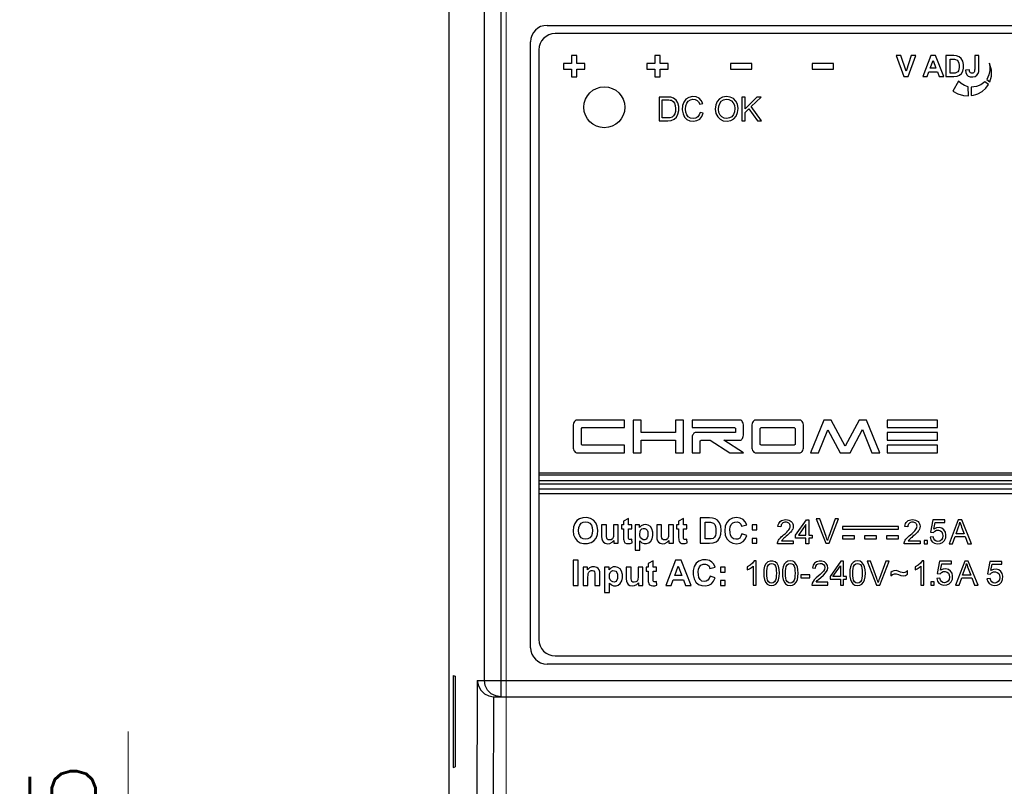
# Model space of a CAD drawing. Header units: inches. Extents: x 599 to 5108, y -11 to 2887.
# Tile 3 of 9: x 847 to 907, y 107 to 154. Entities that reach past the tile are written whole.
import ezdxf

# ---------------------------------------------------------------- set-up
doc = ezdxf.new("R2010")
doc.units = ezdxf.units.IN
doc.header["$MEASUREMENT"] = 0
doc.layers.add('02___PRT_ALL_AXES', color=7, linetype='Continuous')
doc.styles.add('ROMANS', font='romans')
doc.dimstyles.new('yutana', dxfattribs={"dimscale": 2, "dimtxt": 2, "dimasz": 1.5, "dimexe": 1, "dimexo": 1, "dimgap": 1, "dimtad": 1, "dimdec": 1, "dimzin": 0, "dimdsep": 46, "dimtxsty": 'ROMANS', "dimcen": 0, "dimadec": 0, "dimazin": 0, "dimtp": 0.01, "dimtm": 0.01, "dimtfac": 1, "dimtdec": 1, "dimtmove": 0, "dimatfit": 3, "dimfxl": 1, "dimtolj": 1, "dimtzin": 0, "dimlwd": 0, "dimlwe": 0, "dimarcsym": 0})

# ---------------------------------------------------------------- blocks, each defined once
blk = doc.blocks.new('*D5')
at = {"color": 0, "lineweight": 0}
for p, q in [((853.888, 94.956), (853.888, 110.337)), ((872.967, 91.956), (851.888, 91.956)), ((853.888, 88.481), (853.888, 91.956)), ((873.123, 88.481), (851.888, 88.481)), ((853.888, 85.481), (853.888, 82.481))]:
    blk.add_line(p, q, dxfattribs=at)
at = {"color": 0}
for points in [[(853.388, 94.956), (854.388, 94.956), (853.888, 91.956)], [(853.388, 85.481), (854.388, 85.481), (853.888, 88.481)]]:
    blk.add_solid(points, dxfattribs=at)
at = {"layer": 'Defpoints', "color": 0}
for p in [(874.967, 91.956), (853.888, 88.481), (875.123, 88.481)]:
    blk.add_point(p, dxfattribs=at)
at = {"color": 0, "insert": (849.888, 104.147), "char_height": 4, "attachment_point": 5, "rotation": 90, "style": 'ROMANS'}
blk.add_mtext('\\A1;3.5', dxfattribs=at)
blk = doc.blocks.new('*D7')
at = {"color": 0, "lineweight": 0}
for p, q in [((876.967, 95.956), (876.967, 194.037)), ((940.967, 179.956), (940.967, 194.037)), ((879.967, 192.037), (937.967, 192.037))]:
    blk.add_line(p, q, dxfattribs=at)
at = {"color": 0}
for points in [[(879.967, 192.537), (879.967, 191.537), (876.967, 192.037)], [(937.967, 192.537), (937.967, 191.537), (940.967, 192.037)]]:
    blk.add_solid(points, dxfattribs=at)
at = {"layer": 'Defpoints', "color": 0}
for p in [(940.967, 192.037), (940.967, 177.956), (876.967, 93.956)]:
    blk.add_point(p, dxfattribs=at)
at = {"color": 0, "insert": (908.967, 196.037), "char_height": 4, "attachment_point": 5, "style": 'ROMANS'}
blk.add_mtext('\\A1;64.0', dxfattribs=at)
blk = doc.blocks.new('*D8')
at = {"color": 0, "lineweight": 0}
for p, q in [((944.967, 175.956), (967.722, 175.956)), ((965.722, 172.956), (965.722, 94.956)), ((880.967, 91.956), (967.722, 91.956))]:
    blk.add_line(p, q, dxfattribs=at)
at = {"color": 0}
for points in [[(965.222, 172.956), (966.222, 172.956), (965.722, 175.956)], [(965.222, 94.956), (966.222, 94.956), (965.722, 91.956)]]:
    blk.add_solid(points, dxfattribs=at)
at = {"layer": 'Defpoints', "color": 0}
for p in [(942.967, 175.956), (878.967, 91.956), (965.722, 91.956)]:
    blk.add_point(p, dxfattribs=at)
at = {"color": 0, "insert": (961.722, 133.956), "char_height": 4, "attachment_point": 5, "rotation": 90, "style": 'ROMANS'}
blk.add_mtext('\\A1;84.0', dxfattribs=at)

msp = doc.modelspace()

# ---------------------------------------------------------------- linework, layer by layer
at = {"color": 7, "linetype": 'Continuous'}
for p, q in [((873.467, 178.456), (873.467, 89.456)), ((876.643, 155.456), (876.643, 112.456)), ((875.645, 113.456), (875.645, 154.456)), ((879.467, 153.456), (938.467, 153.456)), ((937.967, 152.956), (879.967, 152.956)), ((878.467, 115.456), (878.467, 152.456)), ((878.967, 151.956), (878.967, 115.956)), ((880.954, 151.606), (880.954, 151.123)), ((881.278, 151.606), (880.954, 151.606)), ((881.278, 151.123), (881.278, 151.606)), ((886.054, 151.606), (886.054, 151.123)), ((886.379, 151.606), (886.054, 151.606)), ((886.379, 151.123), (886.379, 151.606)), ((900.792, 151.606), (901.249, 150.328)), ((901.072, 151.606), (900.792, 151.606)), ((901.396, 150.66), (901.072, 151.606)), ((901.708, 151.606), (901.396, 150.66)), ((901.525, 150.328), (901.982, 151.606)), ((901.982, 151.606), (901.708, 151.606)), ((902.912, 151.606), (902.414, 150.328)), ((903.184, 151.606), (902.912, 151.606)), ((903.696, 150.328), (903.184, 151.606)), ((903.832, 151.606), (903.832, 150.328)), ((904.304, 151.606), (903.832, 151.606)), ((905.584, 151.606), (905.584, 150.78)), ((905.841, 151.606), (905.584, 151.606)), ((905.841, 150.797), (905.841, 151.606)), ((880.467, 151.123), (880.467, 150.79)), ((880.954, 151.123), (880.467, 151.123)), ((881.767, 151.123), (881.278, 151.123)), ((881.767, 150.79), (881.767, 151.123)), ((885.567, 151.123), (885.567, 150.79)), ((886.054, 151.123), (885.567, 151.123)), ((886.867, 151.123), (886.379, 151.123)), ((886.867, 150.79), (886.867, 151.123)), ((890.666, 151.121), (890.666, 150.791)), ((891.966, 151.121), (890.666, 151.121)), ((891.966, 150.791), (891.966, 151.121)), ((895.666, 151.121), (895.666, 150.791)), ((896.967, 151.121), (895.666, 151.121)), ((896.967, 150.791), (896.967, 151.121)), ((902.872, 150.833), (903.045, 151.308)), ((903.045, 151.308), (903.221, 150.833)), ((904.09, 150.543), (904.09, 151.39)), ((904.09, 151.39), (904.206, 151.39)), ((880.467, 150.79), (880.954, 150.79)), ((880.954, 150.79), (880.954, 150.306)), ((881.278, 150.306), (881.278, 150.79)), ((881.278, 150.79), (881.767, 150.79)), ((885.567, 150.79), (886.054, 150.79)), ((886.054, 150.79), (886.054, 150.306)), ((886.379, 150.306), (886.379, 150.79)), ((886.379, 150.79), (886.867, 150.79)), ((890.666, 150.791), (891.966, 150.791)), ((895.666, 150.791), (896.967, 150.791)), ((902.688, 150.328), (902.793, 150.618)), ((902.793, 150.618), (903.304, 150.618)), ((903.221, 150.833), (902.872, 150.833)), ((903.304, 150.618), (903.415, 150.328)), ((904.283, 150.543), (904.09, 150.543)), ((905.267, 150.75), (905.023, 150.723)), ((880.954, 150.306), (881.278, 150.306)), ((886.054, 150.306), (886.379, 150.306)), ((901.249, 150.328), (901.525, 150.328)), ((902.414, 150.328), (902.688, 150.328)), ((903.415, 150.328), (903.696, 150.328)), ((903.832, 150.328), (904.318, 150.328)), ((904.589, 150.055), (904.245, 149.434)), ((906.431, 149.852), (906.211, 150.014)), ((906.326, 150.152), (906.513, 150.015)), ((905.2, 149.153), (905.194, 149.708)), ((905.373, 149.686), (905.38, 149.169)), ((886.317, 149.08), (886.317, 147.63)), ((886.816, 149.08), (886.317, 149.08)), ((886.509, 147.802), (886.509, 148.909)), ((886.509, 148.909), (886.814, 148.909)), ((888.792, 148.638), (888.981, 148.682)), ((891.371, 149.08), (891.371, 147.63)), ((891.564, 149.08), (891.371, 149.08)), ((892.284, 149.08), (891.564, 148.361)), ((891.564, 148.361), (891.564, 149.08)), ((891.935, 148.493), (892.544, 149.08)), ((892.544, 149.08), (892.284, 149.08)), ((889.005, 148.09), (888.814, 148.139)), ((891.564, 148.133), (891.801, 148.364)), ((891.564, 147.63), (891.564, 148.133)), ((891.801, 148.364), (892.317, 147.63)), ((892.57, 147.63), (891.935, 148.493)), ((886.317, 147.63), (886.84, 147.63)), ((886.818, 147.802), (886.509, 147.802)), ((891.371, 147.63), (891.564, 147.63)), ((892.317, 147.63), (892.57, 147.63)), ((884.209, 129.358), (881.27, 129.358)), ((884.209, 128.903), (884.209, 129.358)), ((884.726, 129.358), (884.726, 127.358)), ((885.223, 129.358), (884.726, 129.358)), ((885.223, 128.591), (885.223, 129.358)), ((887.311, 129.358), (887.311, 128.591)), ((887.809, 129.358), (887.311, 129.358)), ((887.809, 127.358), (887.809, 129.358)), ((888.325, 129.358), (888.325, 128.907)), ((891.264, 129.358), (888.325, 129.358)), ((894.922, 129.358), (892.188, 129.358)), ((896.38, 129.358), (895.566, 127.358)), ((896.821, 129.358), (896.38, 129.358)), ((897.683, 127.769), (896.821, 129.358)), ((898.533, 129.358), (897.683, 127.769)), ((898.973, 129.358), (898.533, 129.358)), ((899.788, 127.358), (898.973, 129.358)), ((900.235, 129.358), (900.235, 128.903)), ((903.319, 129.358), (900.235, 129.358)), ((903.319, 128.903), (903.319, 129.358)), ((881.067, 129.067), (881.067, 127.648)), ((881.565, 128.849), (881.623, 128.903)), ((881.565, 127.867), (881.565, 128.849)), ((881.623, 128.903), (884.209, 128.903)), ((888.325, 128.907), (890.918, 128.907)), ((890.918, 128.907), (890.976, 128.852)), ((890.976, 128.852), (890.976, 128.591)), ((891.468, 128.427), (891.468, 129.067)), ((891.984, 129.067), (891.984, 127.648)), ((892.482, 128.849), (892.54, 128.903)), ((892.482, 127.867), (892.482, 128.849)), ((892.54, 128.903), (894.57, 128.903)), ((894.57, 128.903), (894.627, 128.849)), ((894.627, 128.849), (894.627, 127.867)), ((895.126, 127.648), (895.126, 129.067)), ((896.045, 127.358), (896.613, 128.765)), ((896.613, 128.765), (897.37, 127.358)), ((897.984, 127.358), (898.729, 128.78)), ((898.729, 128.78), (899.308, 127.358)), ((900.235, 128.903), (903.319, 128.903)), ((887.311, 128.591), (885.223, 128.591)), ((885.223, 127.358), (885.223, 128.118)), ((885.223, 128.118), (887.311, 128.118)), ((887.311, 128.118), (887.311, 127.358)), ((888.325, 128.304), (888.325, 127.358)), ((890.976, 128.591), (888.514, 128.591)), ((888.816, 128.089), (888.871, 128.121)), ((888.816, 127.358), (888.816, 128.089)), ((888.871, 128.121), (889.438, 128.121)), ((889.438, 128.121), (890.627, 127.358)), ((891.468, 127.358), (890.271, 128.118)), ((890.271, 128.118), (891.267, 128.118)), ((900.235, 128.591), (900.235, 128.118)), ((903.322, 128.591), (900.235, 128.591)), ((900.235, 128.118), (903.322, 128.118)), ((903.322, 128.118), (903.322, 128.591)), ((881.623, 127.812), (881.565, 127.867)), ((884.209, 127.812), (881.623, 127.812)), ((884.209, 127.358), (884.209, 127.812)), ((892.54, 127.812), (892.482, 127.867)), ((894.57, 127.812), (892.54, 127.812)), ((894.627, 127.867), (894.57, 127.812)), ((900.235, 127.812), (900.235, 127.358)), ((903.319, 127.812), (900.235, 127.812)), ((903.319, 127.358), (903.319, 127.812)), ((881.27, 127.358), (884.209, 127.358)), ((884.726, 127.358), (885.223, 127.358)), ((887.311, 127.358), (887.809, 127.358)), ((888.325, 127.358), (888.816, 127.358)), ((890.627, 127.358), (891.468, 127.358)), ((892.188, 127.358), (894.922, 127.358)), ((895.566, 127.358), (896.045, 127.358)), ((897.37, 127.358), (897.984, 127.358)), ((899.308, 127.358), (899.788, 127.358)), ((900.235, 127.358), (903.319, 127.358)), ((938.967, 126.102), (878.967, 126.102)), ((878.967, 126.014), (938.967, 126.014)), ((938.967, 125.641), (878.967, 125.641)), ((878.967, 125.465), (938.967, 125.465)), ((938.967, 125.132), (878.967, 125.132)), ((878.967, 124.867), (938.967, 124.867)), ((884.441, 123.348), (884.143, 123.175)), ((884.441, 122.953), (884.441, 123.348)), ((887.801, 123.348), (887.504, 123.175)), ((887.801, 122.953), (887.801, 123.348)), ((888.811, 123.378), (888.811, 121.832)), ((889.382, 123.378), (888.811, 123.378)), ((895.908, 123.325), (896.486, 121.832)), ((896.122, 123.325), (895.908, 123.325)), ((896.51, 122.24), (896.122, 123.325)), ((897.072, 123.325), (896.669, 122.24)), ((896.689, 121.832), (897.275, 123.325)), ((897.275, 123.325), (897.072, 123.325)), ((882.802, 122.953), (882.802, 122.243)), ((883.099, 122.953), (882.802, 122.953)), ((883.099, 122.437), (883.099, 122.953)), ((883.822, 122.953), (883.526, 122.953)), ((883.822, 121.832), (883.822, 122.953)), ((884.007, 122.953), (884.007, 122.716)), ((884.143, 122.953), (884.007, 122.953)), ((884.007, 122.716), (884.143, 122.716)), ((884.143, 123.175), (884.143, 122.953)), ((884.143, 122.716), (884.144, 122.153)), ((884.644, 122.953), (884.441, 122.953)), ((884.441, 122.264), (884.441, 122.716)), ((884.441, 122.716), (884.644, 122.716)), ((884.644, 122.716), (884.644, 122.953)), ((884.841, 122.953), (884.841, 121.405)), ((885.118, 122.953), (884.841, 122.953)), ((885.118, 122.788), (885.118, 122.953)), ((886.164, 122.953), (886.164, 122.243)), ((886.46, 122.953), (886.164, 122.953)), ((886.46, 122.437), (886.46, 122.953)), ((887.183, 122.953), (886.886, 122.953)), ((887.183, 121.832), (887.183, 122.953)), ((887.367, 122.953), (887.367, 122.716)), ((887.504, 122.953), (887.367, 122.953)), ((887.367, 122.716), (887.504, 122.716)), ((887.504, 123.175), (887.504, 122.953)), ((887.504, 122.716), (887.504, 122.227)), ((888.004, 122.953), (887.801, 122.953)), ((887.801, 122.264), (887.801, 122.716)), ((887.801, 122.716), (888.004, 122.716)), ((888.004, 122.716), (888.004, 122.953)), ((889.124, 122.092), (889.124, 123.117)), ((889.124, 123.117), (889.264, 123.117)), ((891.353, 122.878), (891.662, 122.953)), ((891.989, 122.953), (891.989, 122.656)), ((892.285, 122.953), (891.989, 122.953)), ((892.285, 122.656), (892.285, 122.953)), ((894.641, 122.316), (895.311, 123.269)), ((895.278, 122.979), (894.819, 122.316)), ((895.278, 122.316), (895.278, 122.979)), ((895.311, 123.269), (895.459, 123.269)), ((895.459, 123.269), (895.459, 122.316)), ((897.515, 122.861), (897.515, 122.685)), ((900.942, 122.861), (897.515, 122.861)), ((897.515, 122.685), (900.942, 122.685)), ((900.942, 122.685), (900.942, 122.861)), ((903.033, 123.266), (902.891, 122.511)), ((903.764, 123.266), (903.033, 123.266)), ((903.098, 122.698), (903.177, 123.093)), ((903.177, 123.093), (903.764, 123.093)), ((903.764, 123.093), (903.764, 123.266)), ((904.584, 123.268), (904.02, 121.8)), ((904.444, 122.402), (904.605, 122.833)), ((904.793, 123.268), (904.584, 123.268)), ((904.788, 122.809), (904.941, 122.402)), ((905.394, 121.8), (904.793, 123.268)), ((883.102, 122.236), (883.099, 122.437)), ((883.116, 122.148), (883.102, 122.236)), ((884.668, 121.85), (884.642, 122.08)), ((886.462, 122.236), (886.46, 122.437)), ((886.476, 122.148), (886.462, 122.236)), ((888.028, 121.85), (888.003, 122.08)), ((889.357, 122.092), (889.124, 122.092)), ((891.666, 122.304), (891.364, 122.401)), ((891.989, 122.656), (892.285, 122.656)), ((891.989, 122.128), (891.989, 121.832)), ((892.285, 122.128), (891.989, 122.128)), ((892.285, 121.832), (892.285, 122.128)), ((894.641, 122.152), (894.641, 122.316)), ((895.278, 122.152), (894.641, 122.152)), ((894.819, 122.316), (895.278, 122.316)), ((895.278, 121.8), (895.278, 122.152)), ((895.459, 122.316), (895.657, 122.316)), ((895.657, 122.152), (895.459, 122.152)), ((895.459, 122.152), (895.459, 121.8)), ((895.657, 122.316), (895.657, 122.152)), ((897.515, 122.279), (897.515, 122.103)), ((898.25, 122.279), (897.515, 122.279)), ((897.515, 122.103), (898.25, 122.103)), ((898.25, 122.103), (898.25, 122.279)), ((898.861, 122.279), (898.861, 122.103)), ((899.597, 122.279), (898.861, 122.279)), ((898.861, 122.103), (899.597, 122.103)), ((899.597, 122.103), (899.597, 122.279)), ((900.206, 122.279), (900.206, 122.103)), ((900.942, 122.279), (900.206, 122.279)), ((900.206, 122.103), (900.942, 122.103)), ((900.942, 122.103), (900.942, 122.279)), ((903.048, 122.217), (902.859, 122.201)), ((902.891, 122.511), (903.06, 122.489)), ((904.227, 121.8), (904.388, 122.245)), ((904.388, 122.245), (905.002, 122.245)), ((904.941, 122.402), (904.444, 122.402)), ((905.002, 122.245), (905.173, 121.8)), ((883.547, 121.999), (883.547, 121.832)), ((883.547, 121.832), (883.822, 121.832)), ((885.138, 121.405), (885.138, 121.97)), ((886.907, 121.999), (886.907, 121.832)), ((886.907, 121.832), (887.183, 121.832)), ((888.811, 121.832), (889.399, 121.832)), ((891.989, 121.832), (892.285, 121.832)), ((895.459, 121.8), (895.278, 121.8)), ((896.486, 121.832), (896.689, 121.832)), ((902.705, 122.006), (902.499, 122.006)), ((902.499, 122.006), (902.499, 121.8)), ((902.499, 121.8), (902.705, 121.8)), ((902.705, 121.8), (902.705, 122.006)), ((904.02, 121.8), (904.227, 121.8)), ((905.173, 121.8), (905.394, 121.8)), ((884.841, 121.405), (885.138, 121.405)), ((881.067, 120.799), (881.067, 119.252)), ((881.379, 120.799), (881.067, 120.799)), ((881.379, 119.252), (881.379, 120.799)), ((881.673, 120.373), (881.673, 119.252)), ((881.948, 120.373), (881.673, 120.373)), ((881.948, 120.208), (881.948, 120.373)), ((882.986, 120.373), (882.986, 118.825)), ((883.263, 120.373), (882.986, 120.373)), ((883.263, 120.208), (883.263, 120.373)), ((884.309, 120.373), (884.309, 119.663)), ((884.606, 120.373), (884.309, 120.373)), ((884.606, 119.858), (884.606, 120.373)), ((885.328, 120.373), (885.032, 120.373)), ((885.328, 119.252), (885.328, 120.373)), ((885.513, 120.373), (885.513, 120.137)), ((885.65, 120.373), (885.513, 120.373)), ((885.947, 120.768), (885.65, 120.595)), ((885.65, 120.595), (885.65, 120.373)), ((885.947, 120.373), (885.947, 120.768)), ((886.15, 120.373), (885.947, 120.373)), ((886.15, 120.137), (886.15, 120.373)), ((887.323, 120.799), (886.72, 119.252)), ((887.276, 119.864), (887.484, 120.438)), ((887.654, 120.799), (887.323, 120.799)), ((887.484, 120.438), (887.698, 119.864)), ((888.273, 119.252), (887.654, 120.799)), ((889.418, 120.299), (889.727, 120.373)), ((890.054, 120.373), (890.054, 120.076)), ((890.351, 120.373), (890.054, 120.373)), ((890.351, 120.076), (890.351, 120.373)), ((891.698, 120.383), (891.698, 120.209)), ((892.059, 120.426), (892.059, 119.277)), ((892.24, 120.752), (892.124, 120.752)), ((892.24, 119.277), (892.24, 120.752)), ((895.679, 120.327), (895.864, 120.308)), ((897.42, 120.746), (896.75, 119.793)), ((896.927, 119.793), (897.387, 120.456)), ((897.387, 120.456), (897.387, 119.793)), ((897.567, 120.746), (897.42, 120.746)), ((897.567, 119.793), (897.567, 120.746)), ((899.226, 120.746), (899.015, 120.746)), ((899.015, 120.746), (899.584, 119.277)), ((899.608, 119.678), (899.226, 120.746)), ((900.16, 120.746), (899.764, 119.678)), ((899.784, 119.277), (900.359, 120.746)), ((900.359, 120.746), (900.16, 120.746)), ((901.944, 120.383), (901.944, 120.209)), ((902.305, 120.426), (902.305, 119.277)), ((902.486, 120.752), (902.369, 120.752)), ((902.486, 119.277), (902.486, 120.752)), ((903.441, 120.747), (903.299, 119.993)), ((904.172, 120.747), (903.441, 120.747)), ((903.506, 120.18), (903.585, 120.575)), ((903.585, 120.575), (904.172, 120.575)), ((904.172, 120.575), (904.172, 120.747)), ((904.988, 120.746), (904.423, 119.277)), ((904.847, 119.88), (905.008, 120.311)), ((905.197, 120.746), (904.988, 120.746)), ((905.192, 120.287), (905.345, 119.88)), ((905.798, 119.277), (905.197, 120.746)), ((906.512, 120.726), (906.369, 119.972)), ((907.242, 120.726), (906.512, 120.726)), ((906.576, 120.159), (906.656, 120.553)), ((906.656, 120.553), (907.242, 120.553)), ((907.242, 120.553), (907.242, 120.726)), ((881.969, 119.252), (881.969, 119.76)), ((882.397, 119.824), (882.397, 119.252)), ((882.694, 119.252), (882.694, 119.948)), ((884.608, 119.656), (884.606, 119.858)), ((885.513, 120.137), (885.65, 120.137)), ((885.65, 120.137), (885.65, 119.573)), ((885.947, 119.685), (885.947, 120.137)), ((885.947, 120.137), (886.15, 120.137)), ((887.698, 119.864), (887.276, 119.864)), ((889.732, 119.725), (889.429, 119.821)), ((890.054, 120.076), (890.351, 120.076)), ((894.964, 119.899), (894.964, 119.718)), ((895.518, 119.899), (894.964, 119.899)), ((894.964, 119.718), (895.518, 119.718)), ((895.518, 119.718), (895.518, 119.899)), ((896.75, 119.793), (896.75, 119.629)), ((897.387, 119.793), (896.927, 119.793)), ((897.766, 119.793), (897.567, 119.793)), ((897.766, 119.629), (897.766, 119.793)), ((900.462, 120.04), (900.462, 119.835)), ((901.487, 119.951), (901.487, 120.163)), ((903.456, 119.699), (903.267, 119.683)), ((903.299, 119.993), (903.468, 119.971)), ((904.63, 119.277), (904.791, 119.722)), ((904.791, 119.722), (905.405, 119.722)), ((905.345, 119.88), (904.847, 119.88)), ((905.405, 119.722), (905.577, 119.277)), ((906.526, 119.678), (906.337, 119.662)), ((906.369, 119.972), (906.539, 119.95)), ((881.067, 119.252), (881.379, 119.252)), ((881.673, 119.252), (881.969, 119.252)), ((882.397, 119.252), (882.694, 119.252)), ((883.283, 118.825), (883.283, 119.39)), ((884.622, 119.568), (884.608, 119.656)), ((885.053, 119.419), (885.053, 119.252)), ((885.053, 119.252), (885.328, 119.252)), ((886.174, 119.271), (886.148, 119.501)), ((886.72, 119.252), (887.052, 119.252)), ((887.052, 119.252), (887.18, 119.603)), ((887.18, 119.603), (887.798, 119.603)), ((887.798, 119.603), (887.933, 119.252)), ((887.933, 119.252), (888.273, 119.252)), ((890.054, 119.548), (890.054, 119.252)), ((890.351, 119.548), (890.054, 119.548)), ((890.054, 119.252), (890.351, 119.252)), ((890.351, 119.252), (890.351, 119.548)), ((892.059, 119.277), (892.24, 119.277)), ((895.644, 119.277), (896.615, 119.277)), ((896.615, 119.45), (895.895, 119.45)), ((896.615, 119.277), (896.615, 119.45)), ((896.75, 119.629), (897.387, 119.629)), ((897.387, 119.629), (897.387, 119.277)), ((897.387, 119.277), (897.567, 119.277)), ((897.567, 119.277), (897.567, 119.629)), ((897.567, 119.629), (897.766, 119.629)), ((899.584, 119.277), (899.784, 119.277)), ((902.305, 119.277), (902.486, 119.277)), ((903.107, 119.482), (902.901, 119.482)), ((902.901, 119.482), (902.901, 119.277)), ((902.901, 119.277), (903.107, 119.277)), ((903.107, 119.277), (903.107, 119.482)), ((904.423, 119.277), (904.63, 119.277)), ((905.577, 119.277), (905.798, 119.277)), ((882.986, 118.825), (883.283, 118.825)), ((879.967, 114.956), (935.967, 114.956)), ((936.467, 114.456), (879.467, 114.456)), ((873.726, 113.765), (873.726, 108.148)), ((873.726, 113.765), (873.86, 113.725)), ((873.86, 113.725), (873.86, 108.188)), ((875.202, 113.456), (875.175, 103.706)), ((875.202, 113.456), (942.732, 113.456)), ((876.198, 112.458), (876.174, 103.654)), ((876.25, 112.456), (941.684, 112.456)), ((873.726, 108.148), (873.86, 108.188))]:
    msp.add_line(p, q, dxfattribs=at)
for points in [[(904.318, 150.328), (904.508, 150.345), (904.664, 150.408), (904.777, 150.513), (904.857, 150.661), (904.899, 150.848), (904.9, 151.065), (904.856, 151.274), (904.764, 151.437), (904.638, 151.544), (904.483, 151.595), (904.304, 151.606)], [(904.206, 151.39), (904.281, 151.389), (904.352, 151.386), (904.418, 151.377)], [(904.418, 151.377), (904.517, 151.335), (904.585, 151.254), (904.624, 151.141), (904.636, 151.013), (904.635, 150.893), (904.623, 150.785), (904.596, 150.689), (904.55, 150.615), (904.479, 150.568), (904.387, 150.547), (904.283, 150.543)], [(906.476, 151.152), (906.519, 150.935), (906.51, 150.691), (906.444, 150.427), (906.326, 150.152)], [(906.514, 151.072), (906.502, 151.099), (906.489, 151.125), (906.476, 151.152)], [(906.513, 150.015), (906.606, 150.358), (906.608, 150.721), (906.514, 151.072)], [(905.023, 150.723), (905.043, 150.569), (905.099, 150.445), (905.191, 150.361), (905.315, 150.315), (905.464, 150.307), (905.608, 150.338), (905.722, 150.409), (905.798, 150.515), (905.833, 150.647), (905.841, 150.797)], [(905.584, 150.78), (905.582, 150.711), (905.574, 150.647), (905.557, 150.591), (905.521, 150.551), (905.466, 150.529), (905.399, 150.529), (905.339, 150.551), (905.296, 150.6), (905.273, 150.669), (905.267, 150.75)], [(905.194, 149.708), (904.97, 149.782), (904.76, 149.903), (904.589, 150.055)], [(906.211, 150.014), (905.969, 149.828), (905.686, 149.716), (905.373, 149.686)], [(905.783, 149.284), (906.039, 149.425), (906.259, 149.618), (906.431, 149.852)], [(904.245, 149.434), (904.56, 149.27), (904.892, 149.175), (905.2, 149.153)], [(905.38, 149.169), (905.511, 149.195), (905.646, 149.233), (905.783, 149.284)], [(886.814, 148.909), (886.903, 148.907), (886.987, 148.898), (887.062, 148.879)], [(886.84, 147.63), (887.058, 147.651), (887.237, 147.722), (887.369, 147.847), (887.463, 148.025), (887.511, 148.25), (887.508, 148.502), (887.452, 148.725), (887.346, 148.898), (887.2, 149.014), (887.021, 149.069), (886.816, 149.08)], [(887.062, 148.879), (887.164, 148.814), (887.249, 148.704), (887.302, 148.555), (887.318, 148.377), (887.307, 148.202), (887.267, 148.051), (887.199, 147.931), (887.101, 147.852), (886.971, 147.811), (886.818, 147.802)], [(888.981, 148.682), (888.889, 148.873), (888.751, 149.011), (888.574, 149.086), (888.355, 149.103), (888.134, 149.054), (887.951, 148.941), (887.816, 148.771), (887.741, 148.554), (887.726, 148.299), (887.773, 148.052)], [(888.814, 148.139), (888.758, 147.983), (888.669, 147.869), (888.547, 147.796), (888.392, 147.77), (888.227, 147.798), (888.092, 147.876), (887.998, 147.996), (887.943, 148.154), (887.922, 148.344), (887.938, 148.541), (887.996, 148.709)], [(887.996, 148.709), (888.092, 148.834), (888.222, 148.911), (888.376, 148.94), (888.521, 148.927), (888.638, 148.874), (888.728, 148.777), (888.792, 148.638)], [(891.132, 148.384), (891.09, 148.636), (890.991, 148.837), (890.846, 148.981), (890.651, 149.076), (890.419, 149.106), (890.193, 149.066), (890.01, 148.966), (889.866, 148.807), (889.776, 148.596), (889.746, 148.336)], [(889.944, 148.333), (889.959, 148.529), (890.014, 148.694), (890.108, 148.817), (890.243, 148.902), (890.412, 148.94), (890.58, 148.922), (890.724, 148.851), (890.835, 148.735), (890.907, 148.575), (890.934, 148.377)], [(887.773, 148.052), (887.868, 147.855), (888.002, 147.716), (888.181, 147.634), (888.405, 147.606)], [(888.405, 147.606), (888.62, 147.64), (888.792, 147.733), (888.92, 147.883), (889.005, 148.09)], [(889.746, 148.336), (889.785, 148.083), (889.889, 147.877), (890.041, 147.726), (890.231, 147.635), (890.465, 147.606), (890.692, 147.649), (890.876, 147.754), (891.019, 147.916), (891.106, 148.128), (891.132, 148.384)], [(890.934, 148.377), (890.917, 148.174), (890.854, 148.004), (890.75, 147.879), (890.616, 147.8), (890.455, 147.77), (890.29, 147.791), (890.15, 147.862), (890.037, 147.982), (889.966, 148.142), (889.944, 148.333)], [(881.27, 129.358), (881.224, 129.347), (881.179, 129.316), (881.141, 129.272), (881.108, 129.215), (881.081, 129.147), (881.067, 129.067)], [(891.468, 129.067), (891.454, 129.146), (891.427, 129.214), (891.394, 129.27), (891.355, 129.315), (891.31, 129.346), (891.264, 129.358)], [(892.188, 129.358), (892.141, 129.347), (892.096, 129.316), (892.058, 129.271), (892.025, 129.215), (891.997, 129.146), (891.984, 129.067)], [(895.126, 129.067), (895.113, 129.146), (895.086, 129.214), (895.052, 129.27), (895.013, 129.315), (894.969, 129.346), (894.922, 129.358)], [(888.514, 128.591), (888.478, 128.582), (888.443, 128.557), (888.411, 128.523), (888.384, 128.481), (888.358, 128.432), (888.336, 128.373), (888.325, 128.304)], [(891.267, 128.118), (891.305, 128.128), (891.341, 128.155), (891.374, 128.191), (891.404, 128.236), (891.431, 128.289), (891.455, 128.352), (891.468, 128.427)], [(881.067, 127.648), (881.08, 127.57), (881.107, 127.502), (881.14, 127.445), (881.178, 127.4), (881.223, 127.369), (881.27, 127.358)], [(891.984, 127.648), (891.997, 127.57), (892.024, 127.502), (892.057, 127.446), (892.095, 127.4), (892.141, 127.369), (892.188, 127.358)], [(894.922, 127.358), (894.968, 127.369), (895.013, 127.399), (895.051, 127.443), (895.085, 127.499), (895.112, 127.568), (895.126, 127.648)], [(882.567, 122.615), (882.537, 122.87), (882.45, 123.08), (882.312, 123.24), (882.128, 123.35), (881.901, 123.402), (881.661, 123.394), (881.456, 123.332), (881.291, 123.215), (881.161, 123.041), (881.089, 122.837), (881.067, 122.596)], [(889.399, 121.832), (889.612, 121.849), (889.79, 121.912), (889.927, 122.021), (890.029, 122.181), (890.092, 122.388), (890.108, 122.631), (890.08, 122.877), (890.001, 123.083), (889.881, 123.235), (889.736, 123.329), (889.569, 123.369), (889.382, 123.378)], [(891.662, 122.953), (891.576, 123.147), (891.447, 123.286), (891.267, 123.374), (891.038, 123.405), (890.797, 123.369), (890.597, 123.264), (890.445, 123.097), (890.351, 122.875), (890.318, 122.6), (890.35, 122.323)], [(881.389, 122.606), (881.406, 122.787), (881.461, 122.94), (881.553, 123.05), (881.674, 123.116), (881.82, 123.138), (881.964, 123.116), (882.084, 123.049), (882.175, 122.939), (882.229, 122.787), (882.244, 122.608)], [(883.526, 122.953), (883.526, 122.394), (883.523, 122.315), (883.517, 122.243), (883.504, 122.177)], [(885.779, 122.845), (885.651, 122.937), (885.502, 122.976), (885.35, 122.962), (885.218, 122.896), (885.118, 122.788)], [(885.134, 122.411), (885.146, 122.532), (885.186, 122.633), (885.255, 122.703), (885.342, 122.739), (885.433, 122.737), (885.519, 122.698), (885.585, 122.625), (885.622, 122.521), (885.632, 122.396)], [(885.138, 121.97), (885.257, 121.865), (885.39, 121.813), (885.535, 121.812), (885.676, 121.861), (885.797, 121.962), (885.886, 122.111), (885.93, 122.302), (885.927, 122.515), (885.877, 122.703), (885.779, 122.845)], [(886.886, 122.953), (886.886, 122.394), (886.884, 122.315), (886.877, 122.243), (886.864, 122.177)], [(889.264, 123.117), (889.355, 123.117), (889.441, 123.112), (889.52, 123.102)], [(889.52, 123.102), (889.634, 123.054), (889.713, 122.97), (889.761, 122.854), (889.782, 122.712), (889.785, 122.56), (889.775, 122.421), (889.747, 122.297), (889.695, 122.197), (889.609, 122.129), (889.492, 122.098), (889.357, 122.092)], [(891.364, 122.401), (891.313, 122.257), (891.233, 122.15), (891.125, 122.088), (890.994, 122.073), (890.861, 122.106), (890.753, 122.188), (890.681, 122.317), (890.646, 122.483), (890.641, 122.664), (890.661, 122.831)], [(890.661, 122.831), (890.716, 122.97), (890.807, 123.07), (890.935, 123.128), (891.081, 123.134), (891.204, 123.092), (891.298, 123.004), (891.353, 122.878)], [(903.794, 122.518), (903.708, 122.649), (903.575, 122.744), (903.414, 122.789), (903.255, 122.774), (903.098, 122.698)], [(904.605, 122.833), (904.636, 122.925), (904.663, 123.019), (904.684, 123.114)], [(904.684, 123.114), (904.715, 123.013), (904.751, 122.912), (904.788, 122.809)], [(881.067, 122.596), (881.094, 122.344), (881.18, 122.134), (881.312, 121.975), (881.486, 121.867), (881.705, 121.812), (881.948, 121.814), (882.163, 121.874), (882.334, 121.988), (882.464, 122.152), (882.543, 122.362), (882.567, 122.615)], [(882.244, 122.608), (882.228, 122.43), (882.175, 122.28), (882.085, 122.167), (881.966, 122.097), (881.822, 122.072), (881.677, 122.095), (881.555, 122.164), (881.462, 122.276), (881.406, 122.426), (881.389, 122.606)], [(882.802, 122.243), (882.811, 122.105), (882.847, 121.987), (882.914, 121.897), (883.018, 121.834), (883.155, 121.806), (883.306, 121.825), (883.443, 121.893), (883.547, 121.999)], [(883.504, 122.177), (883.457, 122.103), (883.379, 122.051), (883.29, 122.032), (883.21, 122.045), (883.15, 122.086), (883.116, 122.148)], [(884.144, 122.153), (884.146, 122.083), (884.153, 122.018)], [(884.642, 122.08), (884.59, 122.063), (884.541, 122.053), (884.496, 122.056), (884.461, 122.078), (884.444, 122.116), (884.442, 122.162), (884.441, 122.264)], [(885.632, 122.396), (885.623, 122.268), (885.588, 122.16), (885.523, 122.085), (885.439, 122.046), (885.345, 122.048), (885.252, 122.092), (885.182, 122.171), (885.145, 122.28), (885.134, 122.411)], [(886.164, 122.243), (886.172, 122.105), (886.207, 121.987), (886.275, 121.897), (886.378, 121.834), (886.515, 121.806), (886.667, 121.825), (886.803, 121.893), (886.907, 121.999)], [(886.864, 122.177), (886.817, 122.104), (886.74, 122.051), (886.652, 122.032), (886.573, 122.044), (886.512, 122.084), (886.476, 122.148)], [(887.504, 122.227), (887.504, 122.154), (887.507, 122.084), (887.513, 122.018)], [(888.003, 122.08), (887.95, 122.063), (887.901, 122.053), (887.857, 122.056), (887.821, 122.078), (887.804, 122.116), (887.803, 122.162), (887.801, 122.264)], [(890.35, 122.323), (890.449, 122.1), (890.606, 121.936), (890.805, 121.835), (891.039, 121.806), (891.261, 121.839), (891.439, 121.931), (891.574, 122.087), (891.666, 122.304)], [(896.588, 121.996), (896.565, 122.076), (896.538, 122.158), (896.51, 122.24)], [(896.669, 122.24), (896.639, 122.158), (896.612, 122.076), (896.588, 121.996)], [(902.859, 122.201), (902.904, 122.04), (902.996, 121.911), (903.125, 121.828), (903.293, 121.793), (903.472, 121.809), (903.621, 121.878), (903.739, 122.001), (903.815, 122.168), (903.831, 122.354), (903.794, 122.518)], [(903.549, 122.036), (903.455, 121.966), (903.343, 121.94), (903.231, 121.957), (903.144, 122.012), (903.082, 122.1), (903.048, 122.217)], [(903.06, 122.489), (903.142, 122.574), (903.253, 122.623), (903.377, 122.628), (903.49, 122.592), (903.574, 122.52), (903.627, 122.413), (903.641, 122.28), (903.616, 122.145), (903.549, 122.036)], [(884.153, 122.018), (884.176, 121.934), (884.228, 121.867), (884.312, 121.824), (884.418, 121.807), (884.538, 121.814), (884.668, 121.85)], [(887.513, 122.018), (887.537, 121.934), (887.589, 121.867), (887.673, 121.824), (887.779, 121.807), (887.898, 121.814), (888.028, 121.85)], [(882.694, 119.948), (882.688, 120.084), (882.66, 120.202), (882.6, 120.295), (882.501, 120.361), (882.37, 120.395), (882.214, 120.386), (882.07, 120.324), (881.948, 120.208)], [(883.926, 120.263), (883.799, 120.357), (883.65, 120.396), (883.498, 120.383), (883.366, 120.317), (883.263, 120.208)], [(883.283, 119.39), (883.403, 119.286), (883.535, 119.233), (883.68, 119.232), (883.821, 119.281), (883.942, 119.382), (884.032, 119.53), (884.075, 119.721), (884.073, 119.933), (884.024, 120.12), (883.926, 120.263)], [(885.032, 120.373), (885.032, 119.814), (885.029, 119.735), (885.023, 119.663), (885.01, 119.598)], [(889.727, 120.373), (889.651, 120.553), (889.539, 120.685), (889.384, 120.776), (889.183, 120.822), (888.954, 120.812), (888.746, 120.739), (888.579, 120.607), (888.458, 120.419), (888.394, 120.174), (888.389, 119.9), (888.444, 119.657)], [(888.727, 120.251), (888.78, 120.389), (888.87, 120.489), (888.998, 120.548), (889.143, 120.555), (889.267, 120.514), (889.362, 120.426), (889.418, 120.299)], [(892.124, 120.752), (892.025, 120.615), (891.882, 120.49), (891.698, 120.383)], [(891.698, 120.209), (891.835, 120.272), (891.956, 120.345), (892.059, 120.426)], [(893.659, 120.001), (893.648, 120.229), (893.602, 120.428), (893.52, 120.588), (893.404, 120.695), (893.264, 120.745), (893.1, 120.746), (892.953, 120.693), (892.838, 120.585), (892.757, 120.425), (892.714, 120.227), (892.702, 120.002)], [(892.887, 120.002), (892.892, 120.155), (892.908, 120.294), (892.94, 120.417), (892.995, 120.517), (893.074, 120.58), (893.17, 120.602), (893.269, 120.585), (893.353, 120.527), (893.418, 120.431), (893.453, 120.304), (893.469, 120.16), (893.474, 120.001)], [(894.801, 120.001), (894.792, 120.208), (894.756, 120.391), (894.69, 120.544), (894.596, 120.659), (894.475, 120.728), (894.325, 120.752), (894.176, 120.731), (894.053, 120.664), (893.957, 120.551), (893.889, 120.396), (893.853, 120.21), (893.843, 120.002)], [(894.028, 120.002), (894.033, 120.155), (894.05, 120.294), (894.082, 120.417), (894.137, 120.517), (894.215, 120.58), (894.311, 120.602), (894.411, 120.585), (894.495, 120.527), (894.559, 120.431), (894.594, 120.304), (894.611, 120.16), (894.616, 120.001)], [(895.799, 120.62), (895.719, 120.493), (895.679, 120.327)], [(896.18, 119.733), (896.342, 119.876), (896.48, 120.017), (896.576, 120.166), (896.613, 120.319), (896.592, 120.47), (896.521, 120.601), (896.411, 120.693), (896.259, 120.744), (896.083, 120.748), (895.92, 120.706), (895.799, 120.62)], [(895.864, 120.308), (895.887, 120.432), (895.943, 120.525), (896.03, 120.581), (896.14, 120.602), (896.253, 120.587), (896.344, 120.536), (896.405, 120.452), (896.428, 120.347)], [(896.428, 120.347), (896.405, 120.238), (896.344, 120.131), (896.254, 120.028), (896.144, 119.925), (896.021, 119.82)], [(898.908, 120.001), (898.899, 120.208), (898.863, 120.391), (898.798, 120.544), (898.703, 120.659), (898.583, 120.728), (898.433, 120.752), (898.283, 120.731), (898.161, 120.664), (898.064, 120.551), (897.996, 120.396), (897.96, 120.21), (897.95, 120.002)], [(898.135, 120.002), (898.14, 120.155), (898.157, 120.294), (898.189, 120.417), (898.244, 120.517), (898.323, 120.58), (898.419, 120.602), (898.518, 120.585), (898.602, 120.527), (898.667, 120.431), (898.702, 120.304), (898.718, 120.16), (898.723, 120.001)], [(902.369, 120.752), (902.27, 120.615), (902.127, 120.49), (901.944, 120.383)], [(901.944, 120.209), (902.081, 120.272), (902.202, 120.345), (902.305, 120.426)], [(904.202, 119.999), (904.116, 120.13), (903.983, 120.226), (903.822, 120.27), (903.663, 120.255), (903.506, 120.18)], [(905.008, 120.311), (905.04, 120.403), (905.066, 120.497), (905.087, 120.592)], [(905.087, 120.592), (905.118, 120.491), (905.154, 120.39), (905.192, 120.287)], [(881.969, 119.76), (881.972, 119.874), (881.982, 119.979), (882.015, 120.067), (882.08, 120.132), (882.164, 120.166), (882.247, 120.169), (882.316, 120.142), (882.366, 120.088), (882.389, 120.01), (882.396, 119.921), (882.397, 119.824)], [(883.28, 119.831), (883.292, 119.953), (883.332, 120.053), (883.401, 120.123), (883.487, 120.159), (883.578, 120.158), (883.664, 120.118), (883.73, 120.046), (883.768, 119.941), (883.778, 119.816)], [(883.778, 119.816), (883.768, 119.687), (883.732, 119.58), (883.668, 119.504), (883.584, 119.466), (883.49, 119.468), (883.397, 119.513), (883.328, 119.592), (883.29, 119.701), (883.28, 119.831)], [(884.309, 119.663), (884.318, 119.526), (884.353, 119.408), (884.419, 119.318), (884.523, 119.255), (884.658, 119.227), (884.81, 119.245), (884.948, 119.313), (885.053, 119.419)], [(886.148, 119.501), (886.097, 119.483), (886.049, 119.473), (886.005, 119.475), (885.969, 119.496), (885.951, 119.534), (885.949, 119.58), (885.947, 119.685)], [(888.444, 119.657), (888.559, 119.462), (888.722, 119.322), (888.92, 119.243), (889.145, 119.227), (889.35, 119.268), (889.514, 119.36), (889.643, 119.513), (889.732, 119.725)], [(889.429, 119.821), (889.378, 119.676), (889.298, 119.569), (889.189, 119.508), (889.058, 119.493), (888.925, 119.527), (888.818, 119.609), (888.746, 119.739), (888.712, 119.907), (888.707, 120.087), (888.727, 120.251)], [(892.702, 120.002), (892.712, 119.794), (892.747, 119.61), (892.812, 119.455), (892.909, 119.341), (893.029, 119.275), (893.171, 119.252), (893.321, 119.271), (893.447, 119.338), (893.545, 119.451), (893.613, 119.606), (893.649, 119.792), (893.659, 120.001)], [(893.474, 120.001), (893.469, 119.845), (893.453, 119.703), (893.42, 119.578), (893.358, 119.481), (893.277, 119.421), (893.181, 119.4), (893.084, 119.421), (893.003, 119.481), (892.941, 119.578), (892.908, 119.703), (892.892, 119.845), (892.887, 120.002)], [(893.843, 120.002), (893.853, 119.8), (893.886, 119.62), (893.946, 119.468), (894.037, 119.352), (894.159, 119.279), (894.309, 119.252), (894.458, 119.27), (894.583, 119.334), (894.683, 119.446), (894.754, 119.602), (894.79, 119.79), (894.801, 120.001)], [(894.616, 120.001), (894.611, 119.845), (894.595, 119.703), (894.561, 119.578), (894.5, 119.482), (894.419, 119.421), (894.323, 119.4), (894.226, 119.421), (894.144, 119.481), (894.082, 119.577), (894.049, 119.702), (894.033, 119.845), (894.028, 120.002)], [(896.021, 119.82), (895.897, 119.714), (895.792, 119.606), (895.712, 119.497), (895.66, 119.386), (895.644, 119.277)], [(895.895, 119.45), (895.972, 119.548), (896.071, 119.64), (896.18, 119.733)], [(897.95, 120.002), (897.96, 119.8), (897.993, 119.62), (898.053, 119.468), (898.144, 119.352), (898.266, 119.279), (898.416, 119.252), (898.565, 119.27), (898.69, 119.334), (898.79, 119.446), (898.861, 119.602), (898.898, 119.79), (898.908, 120.001)], [(898.723, 120.001), (898.718, 119.845), (898.702, 119.703), (898.669, 119.578), (898.608, 119.482), (898.526, 119.421), (898.43, 119.4), (898.333, 119.421), (898.251, 119.481), (898.19, 119.577), (898.156, 119.702), (898.14, 119.845), (898.135, 120.002)], [(899.685, 119.438), (899.662, 119.517), (899.636, 119.597), (899.608, 119.678)], [(899.764, 119.678), (899.736, 119.6), (899.709, 119.52), (899.685, 119.438)], [(901.055, 120.073), (900.915, 120.128), (900.78, 120.159), (900.656, 120.153), (900.549, 120.112), (900.462, 120.04)], [(900.462, 119.835), (900.566, 119.922), (900.678, 119.968), (900.797, 119.962), (900.924, 119.917), (901.066, 119.859), (901.223, 119.837), (901.363, 119.866), (901.487, 119.951)], [(901.487, 120.163), (901.406, 120.092), (901.319, 120.045), (901.233, 120.026), (901.146, 120.039), (901.055, 120.073)], [(903.267, 119.683), (903.312, 119.521), (903.404, 119.392), (903.533, 119.31), (903.701, 119.274), (903.88, 119.29), (904.029, 119.359), (904.147, 119.482), (904.223, 119.649), (904.239, 119.836), (904.202, 119.999)], [(903.957, 119.517), (903.863, 119.448), (903.751, 119.422), (903.639, 119.438), (903.552, 119.493), (903.491, 119.581), (903.456, 119.699)], [(903.468, 119.971), (903.55, 120.056), (903.661, 120.105), (903.785, 120.11), (903.898, 120.074), (903.982, 120.001), (904.035, 119.895), (904.049, 119.761), (904.024, 119.626), (903.957, 119.517)], [(906.337, 119.662), (906.382, 119.5), (906.474, 119.371), (906.604, 119.289), (906.772, 119.253), (906.95, 119.269), (907.1, 119.338), (907.218, 119.461), (907.293, 119.628), (907.31, 119.815), (907.273, 119.978)], [(907.027, 119.496), (906.934, 119.427), (906.822, 119.401), (906.71, 119.417), (906.622, 119.472), (906.561, 119.56), (906.526, 119.678)], [(906.539, 119.95), (906.621, 120.035), (906.732, 120.084), (906.855, 120.089), (906.968, 120.053), (907.053, 119.98), (907.105, 119.874), (907.119, 119.74), (907.094, 119.605), (907.027, 119.496)], [(907.273, 119.978), (907.187, 120.109), (907.053, 120.204), (906.893, 120.249), (906.733, 120.234), (906.576, 120.159)], [(885.01, 119.598), (884.963, 119.524), (884.885, 119.471), (884.796, 119.452), (884.717, 119.465), (884.656, 119.506), (884.622, 119.568)], [(885.65, 119.573), (885.652, 119.504), (885.659, 119.439)], [(885.659, 119.439), (885.682, 119.354), (885.735, 119.288), (885.818, 119.245), (885.924, 119.227), (886.044, 119.234), (886.174, 119.271)], [(875.202, 113.456), (875.273, 113.128), (875.435, 112.852), (875.657, 112.645), (875.918, 112.512), (876.198, 112.458)], [(876.643, 112.456), (876.335, 112.505), (876.056, 112.647), (875.835, 112.868), (875.694, 113.147), (875.645, 113.456)]]:
    msp.add_lwpolyline(points, dxfattribs=at)
for centre, start, end in [((879.467, 152.456), 90, 180), ((879.967, 151.956), 90, 180), ((879.467, 115.456), 180, 270), ((879.967, 115.956), 180, 270)]:
    msp.add_arc(centre, 1, start, end, dxfattribs=at)
msp.add_ellipse((876.253, 113.456), major_axis=(0.853, 0.526), ratio=0.996936, start_param=-2.177482, end_param=-2.125194, dxfattribs=at)
for points, knots in [([(893.713, 123.166), (893.796, 123.238), (893.907, 123.275), (894.047, 123.275), (894.188, 123.275), (894.299, 123.235), (894.382, 123.158)], [13, 13, 13, 13, 14, 14, 14, 15, 15, 15, 15]), ([(901.458, 123.166), (901.54, 123.238), (901.651, 123.275), (901.791, 123.275), (901.932, 123.275), (902.043, 123.235), (902.126, 123.158)], [13, 13, 13, 13, 14, 14, 14, 15, 15, 15, 15]), ([(894.243, 123.052), (894.192, 123.1), (894.125, 123.125), (894.043, 123.125), (893.956, 123.125), (893.886, 123.099), (893.835, 123.047), (893.782, 122.995), (893.756, 122.923), (893.755, 122.831)], [8, 8, 8, 8, 9, 9, 9, 10, 10, 10, 11, 11, 11, 11]), ([(894.235, 122.654), (894.292, 122.73), (894.319, 122.803), (894.319, 122.871), (894.319, 122.942), (894.294, 123.003), (894.243, 123.052)], [6, 6, 6, 6, 7, 7, 7, 8, 8, 8, 8]), ([(894.382, 123.158), (894.464, 123.079), (894.504, 122.983), (894.504, 122.867), (894.504, 122.808), (894.493, 122.75), (894.469, 122.693)], [15, 15, 15, 15, 16, 16, 16, 17, 17, 17, 17]), ([(901.987, 123.052), (901.936, 123.1), (901.869, 123.125), (901.787, 123.125), (901.7, 123.125), (901.631, 123.099), (901.579, 123.047), (901.527, 122.995), (901.5, 122.923), (901.5, 122.831)], [8, 8, 8, 8, 9, 9, 9, 10, 10, 10, 11, 11, 11, 11]), ([(901.979, 122.654), (902.036, 122.73), (902.063, 122.803), (902.063, 122.871), (902.063, 122.942), (902.038, 123.003), (901.987, 123.052)], [6, 6, 6, 6, 7, 7, 7, 8, 8, 8, 8]), ([(902.126, 123.158), (902.208, 123.079), (902.249, 122.983), (902.249, 122.867), (902.249, 122.808), (902.237, 122.75), (902.213, 122.693)], [15, 15, 15, 15, 16, 16, 16, 17, 17, 17, 17])]:
    msp.add_open_spline(points, degree=3, knots=knots, dxfattribs=at)
for points in [[(893.57, 122.85), (893.583, 122.988), (893.63, 123.094), (893.713, 123.166)], [(893.755, 122.831), (893.755, 122.831), (893.57, 122.85), (893.57, 122.85)], [(894.469, 122.693), (894.445, 122.637), (894.405, 122.577), (894.349, 122.514)], [(901.314, 122.85), (901.327, 122.988), (901.374, 123.094), (901.458, 123.166)], [(901.5, 122.831), (901.5, 122.831), (901.314, 122.85), (901.314, 122.85)], [(902.213, 122.693), (902.189, 122.637), (902.149, 122.577), (902.093, 122.514)], [(893.557, 121.925), (893.582, 121.991), (893.621, 122.056), (893.676, 122.12)], [(893.676, 122.12), (893.73, 122.185), (893.809, 122.258), (893.912, 122.343)], [(893.862, 122.07), (893.832, 122.038), (893.806, 122.006), (893.786, 121.973)], [(894.071, 122.256), (893.963, 122.165), (893.893, 122.103), (893.862, 122.07)], [(893.912, 122.343), (894.071, 122.473), (894.179, 122.577), (894.235, 122.654)], [(894.349, 122.514), (894.293, 122.451), (894.201, 122.365), (894.071, 122.256)], [(901.301, 121.925), (901.326, 121.991), (901.365, 122.056), (901.42, 122.12)], [(901.42, 122.12), (901.474, 122.185), (901.553, 122.258), (901.656, 122.343)], [(901.607, 122.07), (901.576, 122.038), (901.551, 122.006), (901.531, 121.973)], [(901.815, 122.256), (901.707, 122.165), (901.638, 122.103), (901.607, 122.07)], [(901.656, 122.343), (901.815, 122.473), (901.924, 122.577), (901.979, 122.654)], [(902.093, 122.514), (902.037, 122.451), (901.945, 122.365), (901.815, 122.256)], [(893.536, 121.8), (893.534, 121.843), (893.541, 121.885), (893.557, 121.925)], [(894.507, 121.8), (894.507, 121.8), (893.536, 121.8), (893.536, 121.8)], [(893.786, 121.973), (893.786, 121.973), (894.507, 121.973), (894.507, 121.973)], [(894.507, 121.973), (894.507, 121.973), (894.507, 121.8), (894.507, 121.8)], [(901.28, 121.8), (901.279, 121.843), (901.285, 121.885), (901.301, 121.925)], [(902.251, 121.8), (902.251, 121.8), (901.28, 121.8), (901.28, 121.8)], [(901.531, 121.973), (901.531, 121.973), (902.251, 121.973), (902.251, 121.973)], [(902.251, 121.973), (902.251, 121.973), (902.251, 121.8), (902.251, 121.8)]]:
    msp.add_open_spline(points, degree=3, dxfattribs=at)
at = {"layer": '02___PRT_ALL_AXES', "color": 7, "linetype": 'Continuous'}
msp.add_circle((882.967, 148.456), 1.25, dxfattribs=at)

# ---------------------------------------------------------------- dimensions: what is measured, and where the dimension line sits
dim = msp.add_linear_dim(base=(940.967, 192.037), p1=(876.967, 93.956), p2=(940.967, 177.956), dimstyle='yutana')
dim.commit()
dim.dimension.update_dxf_attribs({"geometry": '*D7', "text_midpoint": (908.967, 192.037), "dimtype": 160})
for base, p1, p2, picture, middle in [((965.722, 91.956), (942.967, 175.956), (878.967, 91.956), '*D8', (965.722, 133.956)), ((853.888, 88.481), (874.967, 91.956), (875.123, 88.481), '*D5', (853.888, 104.147))]:
    dim = msp.add_linear_dim(base=base, p1=p1, p2=p2, angle=90, dimstyle='yutana')
    dim.commit()
    dim.dimension.update_dxf_attribs({"geometry": picture, "text_midpoint": middle, "dimtype": 160})

doc.saveas('drawing.dxf')
